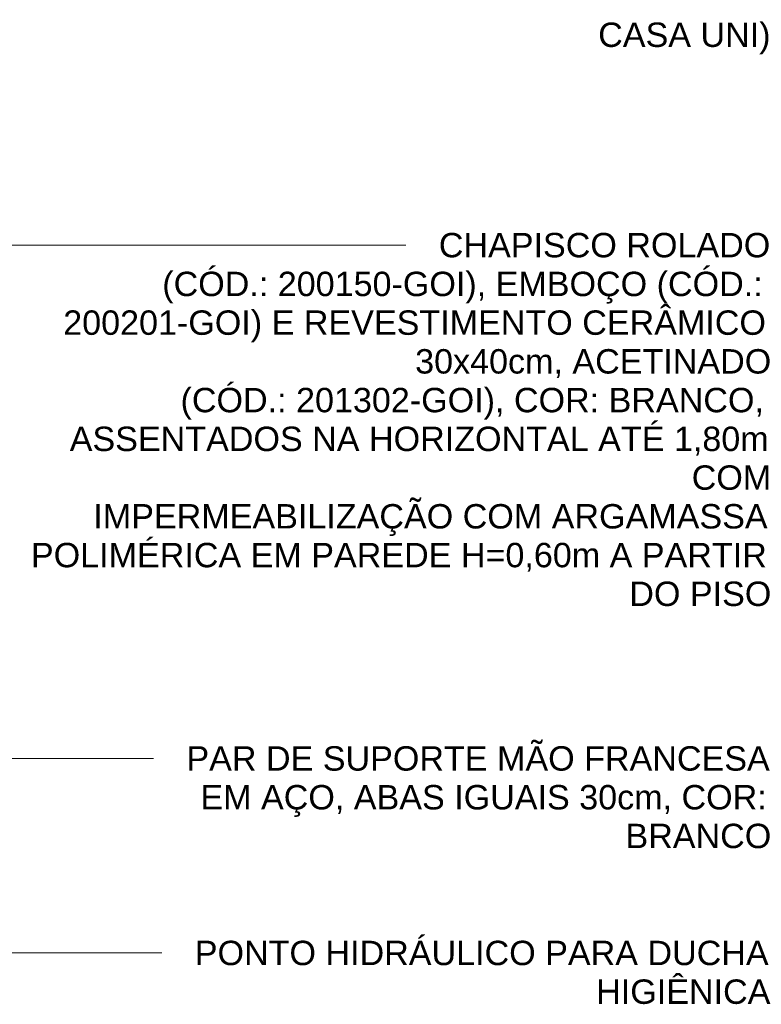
# Model space of a CAD drawing. Header units: metres. Extents: x -0.3 to 27.4, y -15.2 to 9.8.
# Tile 30 of 32: x 19.2 to 20.4, y 0 to 1.5. Entities that reach past the tile are written whole.
import ezdxf

# ---------------------------------------------------------------- set-up
doc = ezdxf.new("R2010")
doc.units = ezdxf.units.M
doc.layers.add('G-ANNO-TEXT', color=7, linetype='Continuous', lineweight=9)
doc.styles.add('Arial_3', font='arial.ttf', dxfattribs={"height": 0.0375})

msp = doc.modelspace()

# ---------------------------------------------------------------- linework, layer by layer
at = {"layer": 'G-ANNO-TEXT'}
for p, q in [((19.1765, 1.1206), (19.8082, 1.1206)), ((18.7891, 0.3318), (19.3542, 0.3318)), ((19.3542, 0.3318), (19.4203, 0.3318)), ((17.7956, 0.033), (19.3869, 0.033)), ((19.3869, 0.033), (19.4332, 0.033))]:
    msp.add_line(p, q, dxfattribs=at)

# ---------------------------------------------------------------- texts
at = {"layer": 'G-ANNO-TEXT', "char_height": 0.0375, "attachment_point": 1, "style": 'Arial_3'}
for s, insert, width in [('CASA UNI)', (20.1039, 1.4627), 0.322679), ('CHAPISCO ROLADO ', (19.859, 1.1394), 0.621308), ('(CÓD.: 200150-GOI), EMBOÇO (CÓD.: ', (19.434, 1.0798), 1.136392), ('200201-GOI) E REVESTIMENTO CERÂMICO ', (19.2818, 1.0203), 1.32078), ('30x40cm, ACETINADO ', (19.8226, 0.9608), 0.665401), ('(CÓD.: 201302-GOI), COR: BRANCO, ', (19.4621, 0.9013), 1.10232), ('ASSENTADOS NA HORIZONTAL ATÉ 1,80m ', (19.2918, 0.8417), 1.308755), ('COM ', (20.2476, 0.7822), 0.150316), ('IMPERMEABILIZAÇÃO COM ARGAMASSA ', (19.3281, 0.7227), 1.264662), ('POLIMÉRICA EM PAREDE H=0,60m A PARTIR ', (19.2322, 0.6631), 1.380907), ('DO PISO', (20.1517, 0.6036), 0.266561), ('PAR DE SUPORTE MÃO FRANCESA ', (19.4711, 0.3506), 1.090295), ('EM AÇO, ABAS IGUAIS 30cm, COR: ', (19.4926, 0.291), 1.06424), ('BRANCO', (20.1458, 0.2315), 0.272574), ('PONTO HIDRÁULICO PARA DUCHA ', (19.484, 0.0517), 1.074261), ('HIGIÊNICA', (20.1008, -0.0078), 0.326688)]:
    msp.add_mtext(s, dxfattribs=dict(at, insert=insert, width=width))

doc.saveas('drawing.dxf')
